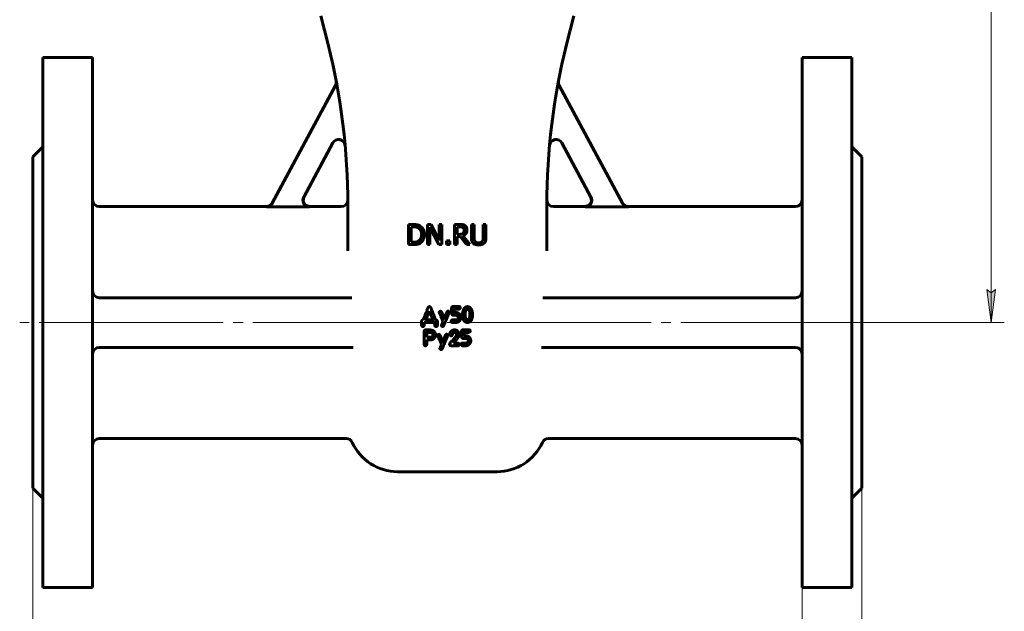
# Model space of a CAD drawing. Header units: millimetres. Extents: x 0 to 595, y 0 to 420.
# Tile 3 of 10: x 106 to 254, y 154 to 243. Entities that reach past the tile are written whole.
import ezdxf

# ---------------------------------------------------------------- set-up
doc = ezdxf.new("R2010")
doc.units = ezdxf.units.MM
for name, pattern in [('K5LT_AXLED', [32.271069, 27.771069, -1.5, 1.5, -1.5]), ('K5LT_BASIC', [0]), ('K5LT_THIN', [0])]:
    doc.linetypes.add(name, pattern=pattern)
doc.layers.add('Системный слой', color=7, linetype='Continuous')
doc.layers.add('Системный слой (1)', color=251, linetype='Continuous', true_color=0x6c6c6c)
doc.styles.add('KDIMTEXTSTYLE', font='txt', dxfattribs={"width": 0.96, "oblique": 15, "height": 5})
doc.styles.add('KTEXTSTYLE', font='txt', dxfattribs={"width": 0.96, "height": 5})
doc.dimstyles.new('KDIMSTYLE (0.50)', dxfattribs={"dimtxt": 5, "dimasz": 1, "dimexe": 2, "dimexo": 0, "dimgap": 1, "dimtad": 1, "dimlfac": 2, "dimtxsty": 'KDIMTEXTSTYLE', "dimsah": 1, "dimcen": 0, "dimdle": 1, "dimadec": 0, "dimazin": 0, "dimtfac": 0.667, "dimtmove": 0, "dimatfit": 3, "dimfxl": 1, "dimtvp": 1, "dimtolj": 1, "dimtzin": 0, "dimarcsym": 0})

# ---------------------------------------------------------------- blocks, each defined once
blk = doc.blocks.new('U1')
at = {"layer": 'Системный слой (1)', "color": 143, "linetype": 'K5LT_BASIC', "lineweight": 60, "true_color": 0x33acca}
for p, q in [((143.08, 214.96), (117.86, 214.96)), ((154.36, 214.96), (149.6, 214.96))]:
    blk.add_line(p, q, dxfattribs=at)
blk = doc.blocks.new('U2')
at = {"layer": 'Системный слой (1)', "color": 143, "linetype": 'K5LT_BASIC', "lineweight": 60, "true_color": 0x33acca}
for p, q in [((148.72, 216.44), (148.62, 215.77)), ((148.62, 215.77), (148.96, 215.19)), ((148.96, 215.19), (149.6, 214.96))]:
    blk.add_line(p, q, dxfattribs=at)
blk = doc.blocks.new('U7')
at = {"layer": 'Системный слой (1)', "color": 143, "linetype": 'K5LT_BASIC', "lineweight": 60, "true_color": 0x33acca}
for p, q in [((191.12, 214.96), (186.36, 214.96)), ((222.86, 214.96), (197.63, 214.96))]:
    blk.add_line(p, q, dxfattribs=at)
blk = doc.blocks.new('U10')
at = {"layer": 'Системный слой (1)', "color": 143, "linetype": 'K5LT_BASIC', "lineweight": 60, "true_color": 0x33acca}
for p, q in [((192.1, 215.77), (191.75, 215.19)), ((192, 216.44), (192.1, 215.77)), ((191.75, 215.19), (191.12, 214.96))]:
    blk.add_line(p, q, dxfattribs=at)
blk = doc.blocks.new('D0')
at = {"layer": 'Системный слой (1)'}
for points in [[(112.86, 123.27), (112.36, 123.92), (112.86, 124.58), (107.86, 123.92)], [(232.86, 123.92), (227.86, 124.58), (228.36, 123.92), (227.86, 123.27)]]:
    blk.add_hatch(color=7, dxfattribs=at).paths.add_polyline_path(points)
at = {"layer": 'Системный слой (1)', "color": 7, "linetype": 'K5LT_THIN', "lineweight": 18, "true_color": 0xffffff}
for p, q in [((107.86, 172.46), (107.86, 121.92)), ((232.86, 172.46), (232.86, 121.92)), ((107.86, 123.92), (112.86, 124.58)), ((112.86, 123.27), (107.86, 123.92)), ((107.86, 123.92), (232.86, 123.92)), ((112.86, 124.58), (112.36, 123.92)), ((112.36, 123.92), (112.86, 123.27)), ((228.36, 123.92), (227.86, 124.58)), ((227.86, 124.58), (232.86, 123.92)), ((232.86, 123.92), (227.86, 123.27)), ((227.86, 123.27), (228.36, 123.92))]:
    blk.add_line(p, q, dxfattribs=at)
blk.add_wipeout([(164.88, 124.92), (164.88, 132.31), (175.39, 132.31), (175.39, 124.92)]).dxf.layer = 'Системный слой (1)'
at = {"layer": 'Системный слой (1)', "color": 7, "insert": (164.88, 131.51), "char_height": 5, "attachment_point": 1, "style": 'KTEXTSTYLE'}
blk.add_mtext('\\fArial|b0|c204|p34;\\H5.0;\\W1.000;\\Q15;\\fGOST Type AU|b0|i0|c204|p34;\\Q15;\\W0.960;250', dxfattribs=at)
blk = doc.blocks.new('KDIMARROW_01')
at = {"layer": 'Системный слой'}
blk.add_hatch(color=0, dxfattribs=at).paths.add_polyline_path([(-5, -0.66), (0, 0), (-5, 0.66), (-4.5, 0)])
at = {"layer": 'Системный слой', "color": 0, "linetype": 'K5LT_THIN', "lineweight": 18}
for p, q in [((-4.5, 0), (-5, 0.66)), ((-5, 0.66), (0, 0)), ((0, 0), (-5, -0.66)), ((-5, -0.66), (-4.5, 0))]:
    blk.add_line(p, q, dxfattribs=at)
at = {"layer": 'Системный слой (1)', "color": 0, "linetype": 'K5LT_THIN', "lineweight": 18}
blk.add_line((170.36, 197.46), (169.86, 197.46), dxfattribs=at)
blk = doc.blocks.new('D1')
at = {"layer": 'Системный слой (1)'}
for points in [[(218.86, 133.1), (223.86, 133.76), (218.86, 134.41), (219.36, 133.76)], [(237.36, 133.76), (237.86, 134.41), (232.86, 133.76), (237.86, 133.1)]]:
    blk.add_hatch(color=7, dxfattribs=at).paths.add_polyline_path(points)
at = {"layer": 'Системный слой (1)', "color": 7, "linetype": 'K5LT_THIN', "lineweight": 18, "true_color": 0xffffff}
for p, q in [((232.86, 172.46), (232.86, 131.76)), ((223.86, 157.46), (223.86, 131.76)), ((223.86, 133.76), (216.86, 133.76)), ((223.86, 133.76), (218.86, 134.41)), ((218.86, 134.41), (219.36, 133.76)), ((219.36, 133.76), (218.86, 133.1)), ((218.86, 133.1), (223.86, 133.76)), ((223.86, 133.76), (232.86, 133.76)), ((237.86, 134.41), (232.86, 133.76)), ((232.86, 133.76), (237.86, 133.1)), ((232.86, 133.76), (239.86, 133.76)), ((237.36, 133.76), (237.86, 134.41)), ((237.86, 133.1), (237.36, 133.76))]:
    blk.add_line(p, q, dxfattribs=at)
blk.add_wipeout([(224.8, 134.76), (224.8, 142.14), (231.63, 142.14), (231.63, 134.76)]).dxf.layer = 'Системный слой (1)'
at = {"layer": 'Системный слой (1)', "color": 7, "insert": (224.8, 141.34), "char_height": 5, "attachment_point": 1, "style": 'KTEXTSTYLE'}
blk.add_mtext('\\fArial|b0|c204|p34;\\H5.0;\\W1.000;\\Q15;\\fGOST Type AU|b0|i0|c204|p34;\\Q15;\\W0.960;18', dxfattribs=at)
blk = doc.blocks.new('D4')
at = {"layer": 'Системный слой (1)'}
for points in [[(253.02, 342.46), (252.36, 347.46), (251.7, 342.46), (252.36, 342.96)], [(252.36, 197.46), (253.02, 202.46), (252.36, 201.96), (251.7, 202.46)]]:
    blk.add_hatch(color=7, dxfattribs=at).paths.add_polyline_path(points)
at = {"layer": 'Системный слой (1)', "color": 7, "linetype": 'K5LT_THIN', "lineweight": 18, "true_color": 0xffffff}
for p, q in [((187.86, 347.46), (254.36, 347.46)), ((251.7, 342.46), (252.36, 347.46)), ((252.36, 347.46), (253.02, 342.46)), ((252.36, 347.46), (252.36, 197.46)), ((252.36, 342.96), (251.7, 342.46)), ((253.02, 342.46), (252.36, 342.96)), ((252.36, 197.46), (251.7, 202.46)), ((251.7, 202.46), (252.36, 201.96)), ((252.36, 201.96), (253.02, 202.46)), ((253.02, 202.46), (252.36, 197.46)), ((232.86, 197.46), (254.36, 197.46))]:
    blk.add_line(p, q, dxfattribs=at)
blk.add_wipeout([(251.36, 266.92), (243.98, 266.92), (243.98, 277.56), (251.36, 277.56)]).dxf.layer = 'Системный слой (1)'
at = {"layer": 'Системный слой (1)', "color": 7, "insert": (244.77, 266.92), "char_height": 5, "attachment_point": 1, "rotation": 90, "style": 'KTEXTSTYLE'}
blk.add_mtext('\\fArial|b0|c204|p34;\\H5.0;\\W1.000;\\Q15;\\fGOST Type AU|b0|i0|c204|p34;\\Q15;\\W0.960;300', dxfattribs=at)

msp = doc.modelspace()

# ---------------------------------------------------------------- linework, layer by layer
at = {"layer": 'Системный слой (1)', "color": 143, "linetype": 'K5LT_BASIC', "lineweight": 60, "true_color": 0x33acca}
for p, q in [((152.3716, 239.4078), (151.2949, 243.7147)), ((188.3431, 239.4078), (189.4199, 243.7147)), ((109.3574, 237.4648), (109.3574, 157.4648)), ((109.3574, 237.4648), (116.8574, 237.4648)), ((116.8574, 237.4648), (116.8574, 157.4648)), ((231.3574, 237.4648), (223.8574, 237.4648)), ((223.8574, 237.4648), (223.8574, 157.4648)), ((231.3574, 237.4648), (231.3574, 157.4648)), ((143.9419, 215.4495), (153.486, 233.2262)), ((196.7729, 215.4495), (187.2288, 233.2262)), ((153.0732, 224.5526), (148.6937, 216.3955)), ((187.6416, 224.5526), (192.021, 216.3955)), ((107.8574, 222.4648), (109.3574, 223.9648)), ((232.8574, 222.4648), (231.3574, 223.9648)), ((107.8574, 222.4648), (107.8574, 172.4648)), ((232.8574, 222.4648), (232.8574, 172.4648)), ((143.0581, 214.9201), (149.5721, 214.9201)), ((155.3574, 208.293), (155.3574, 215.1542)), ((185.3574, 208.293), (185.3574, 215.1542)), ((197.6566, 214.9201), (191.1427, 214.9201)), ((164.4957, 212.2654), (164.4957, 209.2154)), ((165.1903, 212.2654), (164.4957, 212.2654)), ((164.9011, 209.5664), (164.9011, 211.9145)), ((164.9011, 211.9145), (165.21, 211.9145)), ((167.9165, 212.2654), (167.3406, 212.2654)), ((167.3406, 212.2654), (167.3406, 209.2154)), ((167.7187, 209.2154), (167.7187, 211.8453)), ((167.7187, 211.8453), (169.0683, 209.2154)), ((169.1449, 209.8507), (167.9165, 212.2654)), ((169.1449, 212.2654), (169.1449, 209.8507)), ((169.523, 212.2654), (169.1449, 212.2654)), ((169.523, 209.2154), (169.523, 212.2654)), ((171.4114, 212.2654), (171.4114, 209.2154)), ((172.1973, 212.2654), (171.4114, 212.2654)), ((171.8167, 211.9145), (172.2196, 211.9145)), ((171.8167, 210.7676), (171.8167, 211.9145)), ((173.9769, 212.2654), (173.9769, 210.3623)), ((174.3823, 212.2654), (173.9769, 212.2654)), ((174.3823, 210.3623), (174.3823, 212.2654)), ((176.1841, 212.2654), (175.7787, 212.2654)), ((175.7787, 212.2654), (175.7787, 210.3524)), ((176.1841, 210.3623), (176.1841, 212.2654)), ((165.21, 209.5664), (164.9011, 209.5664)), ((170.7094, 209.7987), (170.22, 209.7987)), ((170.22, 209.7987), (170.22, 209.2154)), ((170.7094, 209.2154), (170.7094, 209.7987)), ((172.1726, 210.7676), (171.8167, 210.7676)), ((171.8167, 210.429), (172.2814, 210.429)), ((171.8167, 209.2154), (171.8167, 210.429)), ((172.2814, 210.429), (173.2453, 209.2154)), ((173.7718, 209.2154), (172.6867, 210.5427)), ((164.4957, 209.2154), (165.1977, 209.2154)), ((167.3406, 209.2154), (167.7187, 209.2154)), ((169.0683, 209.2154), (169.523, 209.2154)), ((170.22, 209.2154), (170.7094, 209.2154)), ((171.4114, 209.2154), (171.8167, 209.2154)), ((173.2453, 209.2154), (173.7718, 209.2154)), ((155.9427, 201.2148), (117.8574, 201.2148)), ((222.8574, 201.2148), (184.772, 201.2148)), ((167.659, 199.8698), (167.6019, 199.8597)), ((167.659, 199.1879), (167.6489, 199.1879)), ((169.1379, 199.0082), (169.1379, 198.9897)), ((170.6344, 199.0082), (170.6344, 199.0334)), ((171.0052, 199.6363), (171.0052, 198.8822)), ((172.08, 199.8815), (171.2319, 199.8715)), ((171.4015, 199.0435), (171.4015, 199.4583)), ((171.42, 199.4768), (172.0615, 199.4768)), ((166.4783, 197.6781), (166.4783, 197.0432)), ((167.1367, 197.8746), (167.1451, 197.8544)), ((167.1451, 197.8544), (168.1611, 197.8544)), ((168.8514, 197.1087), (168.8514, 197.6596)), ((169.8904, 198.1131), (169.5713, 198.8386)), ((169.7039, 197.6797), (169.6418, 197.4933)), ((169.9072, 198.1131), (169.8904, 198.1131)), ((171.6652, 197.8645), (171.1378, 197.8645)), ((171.7223, 198.9679), (171.467, 198.9679)), ((172.0044, 198.2793), (172.0044, 198.1483)), ((172.4008, 198.1853), (172.4008, 198.2709)), ((173.0508, 198.8151), (173.0424, 198.6253)), ((173.3682, 197.8628), (173.4505, 197.8628)), ((174.1575, 198.6706), (174.1575, 198.679)), ((166.6614, 196.8568), (166.6698, 196.8568)), ((166.8442, 196.1313), (166.8526, 194.3124)), ((166.8511, 197.4732), (166.9217, 197.4816)), ((166.8511, 197.0533), (166.8511, 197.4732)), ((166.9217, 197.4816), (168.1998, 197.4816)), ((167.5613, 196.3496), (167.0574, 196.3496)), ((168.4567, 197.4446), (168.4567, 197.1272)), ((168.6381, 196.8568), (168.665, 196.8568)), ((169.625, 196.8736), (169.6502, 196.8736)), ((171.1664, 197.4648), (171.6837, 197.4648)), ((172.4934, 196.1363), (172.4934, 195.3822)), ((173.5683, 196.3815), (172.7202, 196.3715)), ((167.254, 195.263), (167.2724, 195.2445)), ((167.254, 194.1915), (167.254, 194.8616)), ((167.254, 194.8616), (168.0366, 194.8616)), ((167.9342, 195.9634), (167.2624, 195.9634)), ((167.2724, 195.2445), (167.7847, 195.2445)), ((168.9064, 195.5082), (168.9064, 195.4897)), ((169.6588, 194.6131), (169.3397, 195.3386)), ((169.6756, 194.6131), (169.6588, 194.6131)), ((170.4029, 195.5082), (170.4029, 195.5334)), ((171.6923, 195.4545), (171.0793, 194.7205)), ((171.2943, 194.3762), (171.7393, 194.9254)), ((171.432, 195.9751), (171.4975, 195.9751)), ((171.7494, 195.6224), (171.7494, 195.6023)), ((172.1475, 195.6493), (172.129, 195.7988)), ((172.8898, 195.5435), (172.8898, 195.9583)), ((172.9083, 195.9768), (173.5498, 195.9768)), ((173.2106, 195.4679), (172.9553, 195.4679)), ((173.4927, 194.7793), (173.4927, 194.6483)), ((173.8891, 194.6853), (173.8891, 194.7709)), ((156.1763, 193.7148), (117.8574, 193.7148)), ((169.3935, 193.3736), (169.4187, 193.3736)), ((169.4724, 194.1797), (169.4103, 193.9933)), ((170.6897, 194.1915), (170.6897, 194.173)), ((170.9584, 193.9547), (171.9258, 193.9547)), ((171.2943, 194.3544), (171.2943, 194.3762)), ((171.9258, 194.3544), (171.2943, 194.3544)), ((172.1659, 194.126), (172.1659, 194.1545)), ((173.1535, 194.3645), (172.6261, 194.3645)), ((172.6547, 193.9648), (173.1719, 193.9648)), ((222.8574, 193.7148), (184.5385, 193.7148)), ((155.1114, 179.9648), (117.8574, 179.9648)), ((222.8574, 179.9648), (185.6033, 179.9648)), ((162.8574, 174.9648), (177.8574, 174.9648)), ((107.8574, 172.4648), (109.3574, 170.9648)), ((232.8574, 172.4648), (231.3574, 170.9648)), ((109.3574, 157.4648), (116.8574, 157.4648)), ((231.3574, 157.4648), (223.8574, 157.4648))]:
    msp.add_line(p, q, dxfattribs=at)
at = {"layer": 'Системный слой (1)', "color": 30, "linetype": 'K5LT_AXLED', "lineweight": 18, "true_color": 0xff8000}
for p, q in [((233.3574, 197.4648), (105.8574, 197.4648)), ((234.8574, 197.4648), (221.8574, 197.4648))]:
    msp.add_line(p, q, dxfattribs=at)
at = {"layer": 'Системный слой (1)', "color": 143, "linetype": 'K5LT_BASIC', "lineweight": 60, "true_color": 0x33acca}
for centre, radius, start, end in [((55.3574, 215.1542), 100, 0, 14.036243), ((285.3574, 215.1542), 100, 165.963757, 180), ((152.6049, 233.6993), 1, 331.769278, 10.796648), ((188.1099, 233.6993), 1, 169.203352, 208.230722), ((153.9542, 224.0796), 1, 5.172556, 151.769278), ((186.7605, 224.0796), 1, 28.230722, 174.827444), ((117.8574, 215.9648), 1, 180, 270), ((154.3574, 215.9648), 1, 270, 355.776775), ((186.3574, 215.9648), 1, 184.223225, 270), ((285.3574, 215.1542), 100, 179.577772, 179.577932), ((222.8574, 215.9648), 1, 270, 0), ((117.8574, 202.2148), 1, 180, 270), ((222.8574, 202.2148), 1, 270, 0), ((117.8574, 192.7148), 1, 90, 180), ((222.8574, 192.7148), 1, 0, 90), ((117.8574, 178.9648), 1, 90, 180), ((155.1114, 178.9648), 1, 24.315739, 90), ((185.6033, 178.9648), 1, 90, 155.684261), ((222.8574, 178.9648), 1, 0, 90), ((162.8574, 182.4648), 7.5, 204.315739, 270), ((177.8574, 182.4648), 7.5, 270, 335.684261)]:
    msp.add_arc(centre, radius, start, end, dxfattribs=at)
for points, knots in [([(143.9419, 215.4495), (143.9243, 215.4167), (143.9049, 215.3851), (143.8626, 215.3238), (143.8396, 215.2942), (143.7906, 215.2379), (143.7646, 215.2111), (143.7234, 215.1731), (143.7092, 215.1607), (143.6657, 215.1249), (143.6355, 215.1026), (143.5938, 215.0755), (143.5834, 215.069), (143.5407, 215.0434), (143.5075, 215.026), (143.4482, 214.999), (143.4224, 214.9886), (143.3609, 214.9665), (143.325, 214.9559), (143.2509, 214.9383), (143.2127, 214.9315), (143.1379, 214.9226), (143.1012, 214.9203), (143.0623, 214.9201), (143.0602, 214.9201), (143.0581, 214.9201)], [0, 0, 0, 0, 0.022290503, 0.022290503, 0.044844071, 0.044844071, 0.06729414, 0.06729414, 0.078585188, 0.078585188, 0.101112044, 0.101112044, 0.10854808, 0.10854808, 0.131081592, 0.131081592, 0.147793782, 0.147793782, 0.170286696, 0.170286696, 0.19361467, 0.19361467, 0.215677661, 0.215677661, 0.216942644, 0.216942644, 0.216942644, 0.216942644]), ([(143.0835, 214.9647), (143.2632, 214.9647), (143.6222, 215.0641), (143.8795, 215.3334), (143.9645, 215.4917), (143.9645, 215.4917), (143.9646, 215.4917)], [0, 0, 0, 0, 0.49998952, 0.99997903, 0.99997903, 1, 1, 1, 1]), ([(149.5721, 214.9201), (149.5351, 214.9201), (149.4982, 214.9222), (149.4245, 214.9305), (149.3877, 214.9368), (149.3152, 214.9534), (149.2794, 214.9637), (149.2272, 214.9819), (149.2104, 214.9883), (149.159, 215.0093), (149.1252, 215.0254), (149.0668, 215.0575), (149.0417, 215.0727), (148.9863, 215.1099), (148.9565, 215.1325), (148.9088, 215.173), (148.8902, 215.1901), (148.8456, 215.2342), (148.8204, 215.262), (148.7734, 215.3201), (148.7515, 215.3505), (148.7116, 215.4128), (148.6935, 215.4447), (148.6693, 215.4939), (148.6618, 215.5103), (148.653, 215.5311), (148.6513, 215.5351), (148.6357, 215.5732), (148.6239, 215.6079), (148.6039, 215.679), (148.5958, 215.7154), (148.5837, 215.7892), (148.5797, 215.8267), (148.5769, 215.8782), (148.5765, 215.8921), (148.5758, 215.9437), (148.5774, 215.9813), (148.5846, 216.0561), (148.5901, 216.0931), (148.5997, 216.1393), (148.6018, 216.1488), (148.6128, 216.1948), (148.6235, 216.2308), (148.6486, 216.3006), (148.6629, 216.3343), (148.6839, 216.3767), (148.6887, 216.3862), (148.6937, 216.3955)], [0, 0, 0, 0, 0.022228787, 0.022228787, 0.044723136, 0.044723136, 0.067161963, 0.067161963, 0.07802077, 0.07802077, 0.1005406, 0.1005406, 0.11824778, 0.11824778, 0.14076948, 0.14076948, 0.155905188, 0.155905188, 0.178377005, 0.178377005, 0.200900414, 0.200900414, 0.222964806, 0.222964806, 0.233877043, 0.233877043, 0.236511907, 0.236511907, 0.258602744, 0.258602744, 0.281095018, 0.281095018, 0.303760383, 0.303760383, 0.31210106, 0.31210106, 0.334729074, 0.334729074, 0.357245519, 0.357245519, 0.363072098, 0.363072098, 0.385636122, 0.385636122, 0.40769502, 0.40769502, 0.414058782, 0.414058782, 0.414058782, 0.414058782]), ([(191.1427, 214.9201), (191.1797, 214.9201), (191.2166, 214.9222), (191.2903, 214.9305), (191.3271, 214.9368), (191.3996, 214.9534), (191.4354, 214.9637), (191.4876, 214.9819), (191.5044, 214.9882), (191.5558, 215.0093), (191.5896, 215.0254), (191.648, 215.0575), (191.6731, 215.0727), (191.7285, 215.1099), (191.7583, 215.1325), (191.806, 215.173), (191.8246, 215.1901), (191.8693, 215.2342), (191.8944, 215.262), (191.9415, 215.3201), (191.9634, 215.3505), (192.0033, 215.4128), (192.0213, 215.4447), (192.0455, 215.4938), (192.0531, 215.5103), (192.0619, 215.5311), (192.0636, 215.5351), (192.0791, 215.5732), (192.091, 215.6079), (192.111, 215.679), (192.119, 215.7154), (192.1311, 215.7892), (192.1352, 215.8267), (192.1379, 215.8782), (192.1383, 215.892), (192.139, 215.9437), (192.1374, 215.9813), (192.1302, 216.0561), (192.1246, 216.0931), (192.115, 216.1393), (192.1129, 216.1488), (192.102, 216.1948), (192.0913, 216.2308), (192.0662, 216.3006), (192.0519, 216.3343), (192.0309, 216.3767), (192.026, 216.3862), (192.021, 216.3955)], [0, 0, 0, 0, 0.022229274, 0.022229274, 0.044724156, 0.044724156, 0.067162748, 0.067162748, 0.07802077, 0.07802077, 0.100540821, 0.100540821, 0.11824778, 0.11824778, 0.140768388, 0.140768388, 0.155905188, 0.155905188, 0.178376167, 0.178376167, 0.200898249, 0.200898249, 0.222960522, 0.222960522, 0.233877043, 0.233877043, 0.236511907, 0.236511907, 0.258600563, 0.258600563, 0.281091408, 0.281091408, 0.303757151, 0.303757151, 0.31210106, 0.31210106, 0.334728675, 0.334728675, 0.35724651, 0.35724651, 0.363072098, 0.363072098, 0.385637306, 0.385637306, 0.407698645, 0.407698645, 0.414058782, 0.414058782, 0.414058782, 0.414058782]), ([(197.6313, 214.9647), (197.4516, 214.9647), (197.0926, 215.0641), (196.8352, 215.3334), (196.7502, 215.4917), (196.7502, 215.4917), (196.7502, 215.4917)], [0, 0, 0, 0, 0.49998952, 0.99997903, 0.99997903, 1, 1, 1, 1]), ([(196.7729, 215.4495), (196.7905, 215.4167), (196.8099, 215.3851), (196.8522, 215.3238), (196.8752, 215.2942), (196.9242, 215.2379), (196.9502, 215.2111), (196.9914, 215.1731), (197.0056, 215.1607), (197.049, 215.1248), (197.0792, 215.1026), (197.1209, 215.0755), (197.1314, 215.0689), (197.174, 215.0434), (197.2072, 215.026), (197.2666, 214.999), (197.2924, 214.9886), (197.3539, 214.9665), (197.3898, 214.9559), (197.4638, 214.9383), (197.502, 214.9315), (197.5769, 214.9226), (197.6136, 214.9203), (197.6524, 214.9201), (197.6545, 214.9201), (197.6566, 214.9201)], [0, 0, 0, 0, 0.022292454, 0.022292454, 0.044846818, 0.044846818, 0.06729529, 0.06729529, 0.078585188, 0.078585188, 0.101111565, 0.101111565, 0.10854808, 0.10854808, 0.131081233, 0.131081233, 0.147793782, 0.147793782, 0.170285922, 0.170285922, 0.193614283, 0.193614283, 0.21567953, 0.21567953, 0.216942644, 0.216942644, 0.216942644, 0.216942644]), ([(166.2827, 212.0232), (166.1674, 212.099), (166.0281, 212.1583), (165.7019, 212.244), (165.477, 212.2654), (165.1903, 212.2654)], [-0.711735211, -0.711735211, -0.711735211, -0.711735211, -0.355867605, -0.355867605, 0, 0, 0, 0]), ([(165.21, 211.9145), (165.3929, 211.9145), (165.5458, 211.9001), (165.7913, 211.8424), (165.907, 211.7958), (166.0158, 211.7316)], [-0.122136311, -0.122136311, -0.122136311, -0.122136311, -0.061068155, -0.061068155, 0, 0, 0, 0]), ([(166.0158, 211.7316), (166.169, 211.6376), (166.2844, 211.5079), (166.4393, 211.1767), (166.478, 210.9769), (166.478, 210.7429)], [-0.228722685, -0.228722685, -0.228722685, -0.228722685, -0.114361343, -0.114361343, 0, 0, 0, 0]), ([(166.9006, 210.738), (166.9006, 211.0346), (166.8467, 211.2904), (166.6308, 211.7204), (166.4788, 211.893), (166.2827, 212.0232)], [-0.236572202, -0.236572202, -0.236572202, -0.236572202, -0.118286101, -0.118286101, 0, 0, 0, 0]), ([(172.7238, 210.9258), (172.6595, 210.8616), (172.5809, 210.8191), (172.3947, 210.7779), (172.2896, 210.7676), (172.1726, 210.7676)], [-0.0846184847, -0.0846184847, -0.0846184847, -0.0846184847, -0.0423092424, -0.0423092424, 0, 0, 0, 0]), ([(172.9734, 212.1048), (172.9214, 212.1384), (172.8665, 212.1671), (172.7529, 212.2117), (172.6953, 212.2275), (172.4914, 212.2603), (172.3439, 212.2654), (172.1973, 212.2654)], [-0.161155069, -0.161155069, -0.161155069, -0.161155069, -0.12394308, -0.12394308, -0.087927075, -0.087927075, 0, 0, 0, 0]), ([(172.2196, 211.9145), (172.3316, 211.9145), (172.426, 211.9066), (172.5792, 211.8753), (172.6464, 211.8486), (172.704, 211.8107)], [-0.105350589, -0.105350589, -0.105350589, -0.105350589, -0.052675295, -0.052675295, 0, 0, 0, 0]), ([(172.6867, 210.5427), (172.8812, 210.6152), (173.0352, 210.7268), (173.2626, 211.0284), (173.3195, 211.215), (173.3195, 211.4374)], [-0.148110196, -0.148110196, -0.148110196, -0.148110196, -0.074055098, -0.074055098, 0, 0, 0, 0]), ([(172.704, 211.8107), (172.7699, 211.7662), (172.8186, 211.7097), (172.8812, 211.573), (172.8968, 211.4943), (172.8968, 211.4053)], [-0.081685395, -0.081685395, -0.081685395, -0.081685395, -0.0408426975, -0.0408426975, 0, 0, 0, 0]), ([(172.8968, 211.4053), (172.8968, 211.2999), (172.8828, 211.2076), (172.8268, 211.0494), (172.7831, 210.9818), (172.7238, 210.9258)], [-0.0937576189, -0.0937576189, -0.0937576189, -0.0937576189, -0.0468788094, -0.0468788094, 0, 0, 0, 0]), ([(173.3195, 211.4374), (173.3195, 211.5973), (173.2886, 211.7312), (173.165, 211.947), (173.0805, 212.0356), (172.9734, 212.1048)], [-0.193489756, -0.193489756, -0.193489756, -0.193489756, -0.096744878, -0.096744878, 0, 0, 0, 0]), ([(165.1977, 209.2154), (165.4448, 209.2154), (165.6479, 209.2319), (165.9659, 209.2978), (166.1229, 209.3629), (166.2778, 209.4601)], [-0.489465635, -0.489465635, -0.489465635, -0.489465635, -0.244732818, -0.244732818, 0, 0, 0, 0]), ([(166.0529, 209.7691), (165.9425, 209.6916), (165.8193, 209.6385), (165.5474, 209.5808), (165.3896, 209.5664), (165.21, 209.5664)], [-0.129515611, -0.129515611, -0.129515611, -0.129515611, -0.064757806, -0.064757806, 0, 0, 0, 0]), ([(166.478, 210.7429), (166.478, 210.5056), (166.4426, 210.3079), (166.3008, 209.9915), (166.1946, 209.8647), (166.0529, 209.7691)], [-0.276021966, -0.276021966, -0.276021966, -0.276021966, -0.138010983, -0.138010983, 0, 0, 0, 0]), ([(166.2778, 209.4601), (166.4673, 209.5854), (166.6185, 209.76), (166.8442, 210.2082), (166.9006, 210.4595), (166.9006, 210.738)], [-0.278962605, -0.278962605, -0.278962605, -0.278962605, -0.139481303, -0.139481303, 0, 0, 0, 0]), ([(173.9769, 210.3623), (173.9769, 210.1448), (173.9988, 209.9619), (174.0861, 209.6653), (174.1615, 209.5384), (174.2686, 209.4329)], [-0.129094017, -0.129094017, -0.129094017, -0.129094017, -0.064547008, -0.064547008, 0, 0, 0, 0]), ([(174.2686, 209.4329), (174.3625, 209.339), (174.4762, 209.2686), (174.7431, 209.1747), (174.8997, 209.1512), (175.0793, 209.1512)], [-0.322958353, -0.322958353, -0.322958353, -0.322958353, -0.161479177, -0.161479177, 0, 0, 0, 0]), ([(174.5133, 209.7468), (174.4622, 209.8243), (174.4276, 209.9108), (174.3913, 210.1019), (174.3823, 210.2206), (174.3823, 210.3623)], [-0.343745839, -0.343745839, -0.343745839, -0.343745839, -0.17187292, -0.17187292, 0, 0, 0, 0]), ([(175.0793, 209.4972), (174.9442, 209.4972), (174.8296, 209.5182), (174.6418, 209.6023), (174.5676, 209.6645), (174.5133, 209.7468)], [-0.162465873, -0.162465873, -0.162465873, -0.162465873, -0.081232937, -0.081232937, 0, 0, 0, 0]), ([(175.6478, 209.7468), (175.5934, 209.6645), (175.5168, 209.6023), (175.319, 209.5182), (175.2062, 209.4972), (175.0793, 209.4972)], [-0.107165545, -0.107165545, -0.107165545, -0.107165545, -0.053582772, -0.053582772, 0, 0, 0, 0]), ([(175.0793, 209.1512), (175.2671, 209.1512), (175.4253, 209.1742), (175.6824, 209.2665), (175.7952, 209.3374), (175.8924, 209.4329)], [-0.133113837, -0.133113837, -0.133113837, -0.133113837, -0.066556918, -0.066556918, 0, 0, 0, 0]), ([(175.7787, 210.3524), (175.7787, 210.2156), (175.7697, 210.0999), (175.7334, 209.9104), (175.6988, 209.8243), (175.6478, 209.7468)], [-0.0871314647, -0.0871314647, -0.0871314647, -0.0871314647, -0.0435657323, -0.0435657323, 0, 0, 0, 0]), ([(175.8924, 209.4329), (176.0012, 209.5368), (176.077, 209.6645), (176.1627, 209.9676), (176.1841, 210.1497), (176.1841, 210.3623)], [-0.200678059, -0.200678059, -0.200678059, -0.200678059, -0.100339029, -0.100339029, 0, 0, 0, 0])]:
    msp.add_open_spline(points, degree=3, knots=knots, dxfattribs=at)
for points in [[(167.3415, 199.4499), (166.9217, 198.3784), (166.7067, 197.8645)], [(167.6489, 199.1879), (167.1367, 197.9065), (167.1367, 197.8746)], [(167.6019, 199.8597), (167.4843, 199.8597), (167.3415, 199.4499)], [(167.9294, 199.5423), (167.8387, 199.8698), (167.659, 199.8698)], [(168.1813, 197.8746), (167.9848, 198.4103), (167.659, 199.1879)], [(168.5441, 197.9854), (168.3761, 198.4641), (167.9294, 199.5423)], [(169.3227, 199.1846), (169.1379, 199.1526), (169.1379, 199.0082)], [(169.5713, 198.8386), (169.4722, 199.1846), (169.3227, 199.1846)], [(170.0146, 197.4933), (170.6344, 198.9561), (170.6344, 199.0082)], [(170.3505, 199.1493), (170.3035, 199.0989), (170.112, 198.627)], [(170.4832, 199.1929), (170.4093, 199.1929), (170.3505, 199.1493)], [(170.6344, 199.0334), (170.5991, 199.1929), (170.4832, 199.1929)], [(171.2319, 199.8715), (171.0052, 199.8715), (171.0052, 199.6363)], [(171.4015, 199.4583), (171.4015, 199.4734), (171.42, 199.4768)], [(171.467, 198.9679), (171.4015, 198.9679), (171.4015, 199.0435)], [(172.0615, 199.4768), (172.3152, 199.502), (172.3152, 199.675)], [(172.3067, 199.6834), (172.3067, 199.8815), (172.08, 199.8815)], [(172.3152, 199.675), (172.3152, 199.6834), (172.3067, 199.6834)], [(172.8047, 199.413), (172.6527, 199.114), (172.6426, 198.6975)], [(173.133, 199.8043), (172.9567, 199.7119), (172.8047, 199.413)], [(173.3867, 199.4785), (173.1012, 199.4785), (173.0508, 198.8151)], [(173.3783, 199.8681), (173.2237, 199.8412), (173.133, 199.8043)], [(174.0668, 199.324), (173.8233, 199.8681), (173.3783, 199.8681)], [(173.7494, 198.679), (173.7494, 199.4785), (173.3867, 199.4785)], [(174.1575, 198.679), (174.1575, 198.9746), (174.0668, 199.324)], [(166.7067, 197.8645), (166.4783, 197.8376), (166.4783, 197.6781)], [(168.1611, 197.8544), (168.1813, 197.8544), (168.1813, 197.8746)], [(168.6935, 197.8359), (168.5911, 197.8359), (168.5441, 197.9854)], [(168.8514, 197.6596), (168.8514, 197.7872), (168.6935, 197.8359)], [(169.1379, 198.9897), (169.1732, 198.889), (169.7039, 197.6797)], [(170.112, 198.627), (169.9072, 198.15), (169.9072, 198.1131)], [(171.1378, 197.8645), (170.9397, 197.8309), (170.9397, 197.6865)], [(170.9397, 197.6865), (170.9397, 197.4832), (171.1664, 197.4648)], [(171.0052, 198.8822), (171.0052, 198.5715), (171.2504, 198.5715)], [(171.2504, 198.5715), (171.8063, 198.5699), (171.8063, 198.543)], [(172.0044, 198.1483), (171.9104, 197.8645), (171.6652, 197.8645)], [(171.6837, 197.4648), (171.7592, 197.4648), (171.9759, 197.5353)], [(172.2866, 198.6286), (172.0145, 198.9679), (171.7223, 198.9679)], [(171.8063, 198.543), (172.0044, 198.4238), (172.0044, 198.2793)], [(171.9759, 197.5353), (172.4008, 197.7973), (172.4008, 198.1853)], [(172.4008, 198.2709), (172.4008, 198.4019), (172.2866, 198.6286)], [(172.6426, 198.6975), (172.6426, 198.3482), (172.7417, 198.0089)], [(172.7417, 198.0089), (172.9584, 197.4732), (173.3783, 197.4732)], [(173.0424, 198.6253), (173.0793, 197.8628), (173.3682, 197.8628)], [(173.4505, 197.8628), (173.647, 197.8628), (173.7309, 198.3616)], [(173.5764, 197.5), (174.1575, 197.6965), (174.1575, 198.6706)], [(173.7309, 198.3616), (173.7494, 198.585), (173.7494, 198.679)], [(166.4783, 197.0432), (166.4783, 196.8853), (166.6614, 196.8568)], [(166.6698, 196.8568), (166.8511, 196.8568), (166.8511, 197.0533)], [(167.0574, 196.3496), (166.8912, 196.3496), (166.8442, 196.1313)], [(168.3935, 196.0927), (168.1894, 196.3547), (167.5613, 196.3496)], [(168.1998, 197.4816), (168.4567, 197.4816), (168.4567, 197.4446)], [(168.5774, 195.5804), (168.5976, 195.8307), (168.3935, 196.0927)], [(168.4567, 197.1272), (168.4567, 196.8568), (168.6381, 196.8568)], [(168.665, 196.8568), (168.8514, 196.8568), (168.8514, 197.1087)], [(169.6418, 197.4933), (169.4654, 197.0684), (169.4654, 197.0415)], [(169.4654, 197.0415), (169.4974, 196.8736), (169.625, 196.8736)], [(169.6502, 196.8736), (169.6804, 196.8736), (169.6955, 196.882)], [(169.6955, 196.882), (169.7829, 196.882), (170.0146, 197.4933)], [(171.1918, 196.3177), (170.7266, 196.0843), (170.7266, 195.6778)], [(171.432, 196.3647), (171.3346, 196.3647), (171.1918, 196.3177)], [(172.129, 195.7988), (171.919, 196.3647), (171.432, 196.3647)], [(172.7202, 196.3715), (172.4934, 196.3715), (172.4934, 196.1363)], [(173.3783, 197.4732), (173.4958, 197.4732), (173.5764, 197.5)], [(173.5498, 195.9768), (173.8034, 196.002), (173.8034, 196.175)], [(173.795, 196.1834), (173.795, 196.3815), (173.5683, 196.3815)], [(173.8034, 196.175), (173.8034, 196.1834), (173.795, 196.1834)], [(167.2624, 195.9634), (167.2439, 195.96), (167.2439, 195.9432)], [(167.2439, 195.9432), (167.254, 195.3839), (167.254, 195.263)], [(167.7847, 195.2445), (168.1861, 195.2445), (168.1861, 195.6275)], [(168.1861, 195.6275), (168.1861, 195.8508), (167.9342, 195.9634)], [(168.0366, 194.8616), (168.5774, 195.0967), (168.5774, 195.5804)], [(169.0912, 195.6846), (168.9064, 195.6526), (168.9064, 195.5082)], [(168.9064, 195.4897), (168.9417, 195.389), (169.4724, 194.1797)], [(169.3397, 195.3386), (169.2407, 195.6846), (169.0912, 195.6846)], [(169.8805, 195.127), (169.6756, 194.65), (169.6756, 194.6131)], [(169.7831, 193.9933), (170.4029, 195.4561), (170.4029, 195.5082)], [(170.119, 195.6493), (170.072, 195.5989), (169.8805, 195.127)], [(170.2517, 195.6929), (170.1778, 195.6929), (170.119, 195.6493)], [(170.4029, 195.5334), (170.3676, 195.6929), (170.2517, 195.6929)], [(171.0793, 194.7205), (170.6897, 194.3124), (170.6897, 194.1915)], [(170.7266, 195.6778), (170.7602, 195.4545), (170.9315, 195.4545)], [(170.9315, 195.4545), (170.9466, 195.4645), (170.9769, 195.4645)], [(170.9769, 195.4645), (171.1163, 195.5133), (171.1163, 195.7148)], [(171.1163, 195.7148), (171.2053, 195.9751), (171.432, 195.9751)], [(171.4975, 195.9751), (171.7494, 195.918), (171.7494, 195.6224)], [(171.7494, 195.6023), (171.7494, 195.5401), (171.6923, 195.4545)], [(171.7393, 194.9254), (172.1475, 195.3319), (172.1475, 195.6493)], [(172.4934, 195.3822), (172.4934, 195.0715), (172.7386, 195.0715)], [(172.7386, 195.0715), (173.2945, 195.0699), (173.2945, 195.043)], [(172.8898, 195.9583), (172.8898, 195.9734), (172.9083, 195.9768)], [(172.9553, 195.4679), (172.8898, 195.4679), (172.8898, 195.5435)], [(173.4927, 194.6483), (173.3987, 194.3645), (173.1535, 194.3645)], [(173.7749, 195.1286), (173.5028, 195.4679), (173.2106, 195.4679)], [(173.2945, 195.043), (173.4927, 194.9238), (173.4927, 194.7793)], [(173.4642, 194.0353), (173.8891, 194.2973), (173.8891, 194.6853)], [(173.8891, 194.7709), (173.8891, 194.9019), (173.7749, 195.1286)], [(166.8526, 194.3124), (166.8526, 193.958), (167.0574, 193.958)], [(167.0574, 193.958), (167.2321, 193.958), (167.254, 194.1915)], [(169.4103, 193.9933), (169.2339, 193.5684), (169.2339, 193.5415)], [(169.2339, 193.5415), (169.2659, 193.3736), (169.3935, 193.3736)], [(169.4187, 193.3736), (169.4489, 193.3736), (169.464, 193.382)], [(169.464, 193.382), (169.5514, 193.382), (169.7831, 193.9933)], [(170.6897, 194.173), (170.6997, 193.9916), (170.9584, 193.9547)], [(172.1659, 194.1545), (172.1659, 194.3259), (171.9258, 194.3544)], [(171.9258, 193.9547), (172.1307, 193.9497), (172.1659, 194.126)], [(172.6261, 194.3645), (172.4279, 194.3309), (172.4279, 194.1865)], [(172.4279, 194.1865), (172.4279, 193.9832), (172.6547, 193.9648)], [(173.1719, 193.9648), (173.2475, 193.9648), (173.4642, 194.0353)]]:
    msp.add_open_spline(points, degree=2, dxfattribs=at)

# ---------------------------------------------------------------- block references
at = {"layer": 'Системный слой (1)'}
for name in ['U2', 'U10', 'U1', 'U7']:
    msp.add_blockref(name, (0, 0), dxfattribs=at)

# ---------------------------------------------------------------- next in the draw order: dimensions: what is measured, and where the dimension line sits
at = {"layer": 'Системный слой (1)', "color": 7}
dim = msp.add_linear_dim(base=(252.3602, 347.4648), p1=(232.8574, 197.4648), p2=(187.8574, 347.4648), angle=90, dimstyle='KDIMSTYLE (0.50)', override={"dimexo": 0, "dimpost": '\\fGOST Type AU|b0|c204|p34;\\H5.0;\\W0.960;\\Q15;<>', "dimblk1": 'KDIMARROW_01', "dimblk2": 'KDIMARROW_01', "dimse1": 0, "dimse2": 0, "dimclrt": 7, "dimtol": 1, "dimtp": 0, "dimtm": 0, "dimtdec": 5, "dimtolj": 1}, dxfattribs=at)
dim.commit()
dim.dimension.update_dxf_attribs({"geometry": 'D4', "text_midpoint": (252.3602, 272.4648), "dimtype": 160})
dim = msp.add_linear_dim(base=(107.8574, 123.9247), p1=(232.8574, 172.4648), p2=(107.8574, 172.4648), dimstyle='KDIMSTYLE (0.50)', override={"dimexo": 0, "dimpost": '\\fGOST Type AU|b0|c204|p34;\\H5.0;\\W0.960;\\Q15;<>', "dimblk1": 'KDIMARROW_01', "dimblk2": 'KDIMARROW_01', "dimse1": 0, "dimse2": 0, "dimclrt": 7, "dimtol": 1, "dimtp": 0, "dimtm": 0, "dimtdec": 5, "dimtolj": 1}, dxfattribs=at)
dim.commit()
dim.dimension.update_dxf_attribs({"geometry": 'D0', "text_midpoint": (170.3574, 123.9247), "dimtype": 160})

# ---------------------------------------------------------------- next in the draw order: dimensions: what is measured, and where the dimension line sits
dim = msp.add_linear_dim(base=(223.8574, 133.7559), p1=(232.8574, 172.4648), p2=(223.8574, 157.4648), dimstyle='KDIMSTYLE (0.50)', override={"dimexo": 0, "dimpost": '\\fGOST Type AU|b0|c204|p34;\\H5.0;\\W0.960;\\Q15;<>', "dimblk1": 'KDIMARROW_01', "dimblk2": 'KDIMARROW_01', "dimse1": 0, "dimse2": 0, "dimclrt": 7, "dimtol": 1, "dimtp": 0, "dimtm": 0, "dimtdec": 5, "dimtolj": 1}, dxfattribs=at)
dim.commit()
dim.dimension.update_dxf_attribs({"geometry": 'D1', "text_midpoint": (228.3574, 133.7559), "dimtype": 160})

doc.saveas('drawing.dxf')
